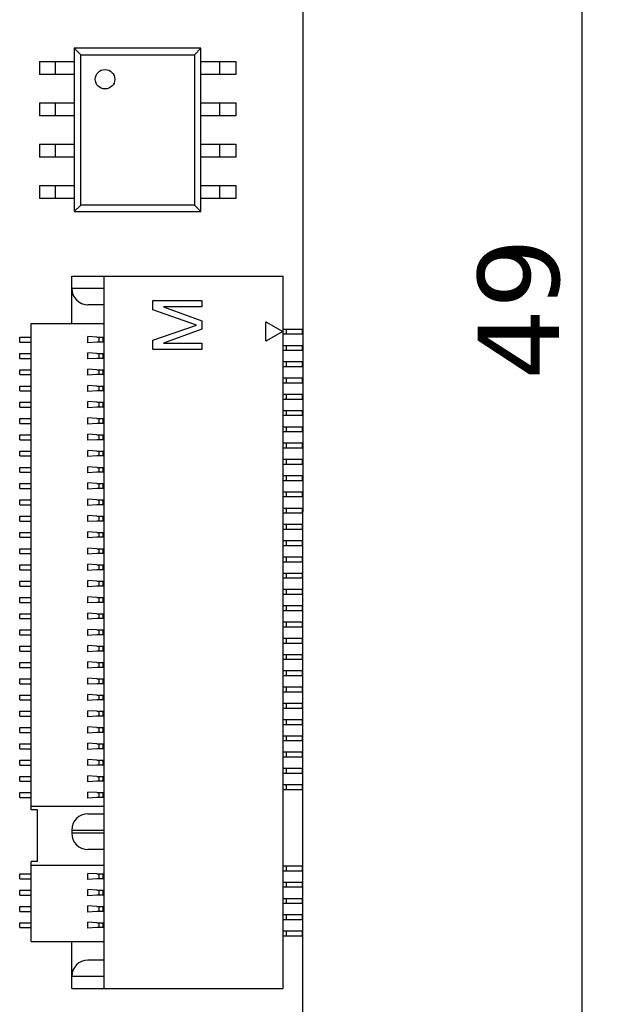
# Model space of a CAD drawing. Header units: millimetres. Extents: x 170 to 326, y 157 to 284.
# Tile 79 of 117: x 299 to 318, y 220 to 251. Entities that reach past the tile are written whole.
import ezdxf

# ---------------------------------------------------------------- set-up
doc = ezdxf.new("R2010")
doc.units = ezdxf.units.MM
doc.header["$LTSCALE"] = 30.734
doc.header["$PDMODE"] = 3
doc.header["$PDSIZE"] = 0.3125
doc.layers.get('0').update_dxf_attribs({"linetype": 'CONTINUOUS'})
doc.layers.get('Defpoints').update_dxf_attribs({"linetype": 'CONTINUOUS'})
doc.layers.add('dim', color=6, linetype='CONTINUOUS', lineweight=9)
doc.styles.add('Verdana', font='verdana.ttf', dxfattribs={"height": 2.5})
doc.dimstyles.new('aaaaaaaa 3.0', dxfattribs={"dimtxt": 2.5, "dimasz": 1.5, "dimexe": 1.25, "dimexo": 0.625, "dimtad": 1, "dimdec": 1, "dimzin": 9, "dimdsep": 46, "dimtxsty": 'Verdana', "dimcen": 0, "dimazin": 0, "dimtfac": 1, "dimtofl": 0, "dimtmove": 0, "dimatfit": 3, "dimfxl": 1, "dimlwd": 25, "dimlwe": 25, "dimarcsym": 0})

# ---------------------------------------------------------------- blocks, each defined once
blk = doc.blocks.new('*D15')
at = {"layer": 'Defpoints', "color": 0}
for p in [(304.709, 266.124), (304.707, 217.126), (316.784, 217.126)]:
    blk.add_point(p, dxfattribs=at)
at = {"layer": 'dim', "color": 0, "lineweight": 25}
for p, q in [((305.334, 266.124), (318.034, 266.124)), ((316.784, 264.624), (316.784, 218.626)), ((305.332, 217.126), (318.034, 217.126))]:
    blk.add_line(p, q, dxfattribs=at)
at = {"layer": 'dim', "color": 0}
for points in [[(317.034, 264.624), (316.534, 264.624), (316.784, 266.124)], [(316.534, 218.626), (317.034, 218.626), (316.784, 217.126)]]:
    blk.add_solid(points, dxfattribs=at)
at = {"layer": 'dim', "color": 0, "insert": (314.86, 241.625), "char_height": 2.5, "attachment_point": 5, "rotation": 90, "style": 'Verdana'}
blk.add_mtext('49', dxfattribs=at)

msp = doc.modelspace()

# ---------------------------------------------------------------- linework, layer by layer
at = {"linetype": 'Continuous'}
for p, q in [((308.207, 216.126), (308.216, 266.626)), ((305.075, 249.631), (301.175, 249.631)), ((301.375, 249.431), (301.175, 249.631)), ((301.175, 249.631), (301.175, 244.611)), ((301.375, 249.431), (304.875, 249.431)), ((301.375, 244.811), (301.375, 249.431)), ((305.075, 249.631), (304.875, 249.431)), ((304.875, 249.431), (304.875, 244.811)), ((305.075, 244.611), (305.075, 249.631)), ((300.105, 249.226), (301.175, 249.226)), ((300.105, 249.226), (300.105, 248.826)), ((300.605, 248.826), (300.605, 249.226)), ((305.075, 249.226), (306.146, 249.226)), ((305.646, 249.226), (305.646, 248.826)), ((306.146, 249.226), (306.146, 248.826)), ((301.175, 248.826), (300.105, 248.826)), ((306.146, 248.826), (305.075, 248.826)), ((300.105, 247.956), (301.175, 247.956)), ((300.105, 247.956), (300.105, 247.556)), ((300.605, 247.556), (300.605, 247.956)), ((305.075, 247.956), (306.146, 247.956)), ((305.646, 247.956), (305.646, 247.556)), ((306.146, 247.956), (306.146, 247.556)), ((301.175, 247.556), (300.105, 247.556)), ((306.146, 247.556), (305.075, 247.556)), ((300.105, 246.686), (301.175, 246.686)), ((300.105, 246.686), (300.105, 246.286)), ((300.605, 246.286), (300.605, 246.686)), ((305.075, 246.686), (306.146, 246.686)), ((305.646, 246.686), (305.646, 246.286)), ((306.146, 246.686), (306.146, 246.286)), ((301.175, 246.286), (300.105, 246.286)), ((306.146, 246.286), (305.075, 246.286)), ((300.105, 245.416), (301.175, 245.416)), ((300.105, 245.416), (300.105, 245.016)), ((300.605, 245.016), (300.605, 245.416)), ((305.075, 245.416), (306.146, 245.416)), ((305.646, 245.416), (305.646, 245.016)), ((306.146, 245.416), (306.146, 245.016)), ((301.175, 245.016), (300.105, 245.016)), ((306.146, 245.016), (305.075, 245.016)), ((301.175, 244.611), (301.375, 244.811)), ((301.175, 244.611), (305.075, 244.611)), ((304.875, 244.811), (301.375, 244.811)), ((304.875, 244.811), (305.075, 244.611)), ((301.098, 242.626), (307.598, 242.626)), ((301.098, 241.176), (301.098, 242.626)), ((302.098, 220.726), (302.098, 242.626)), ((307.598, 220.726), (307.598, 242.626)), ((302.098, 242.251), (301.098, 242.251)), ((303.598, 241.876), (305.098, 241.876)), ((303.598, 241.595), (303.598, 241.876)), ((305.098, 241.876), (305.098, 241.689)), ((302.098, 241.751), (301.598, 241.751)), ((304.939, 241.126), (303.598, 241.595)), ((305.098, 241.689), (303.917, 241.689)), ((303.917, 241.689), (305.098, 241.251)), ((305.098, 241.251), (305.098, 241.001)), ((307.069, 241.226), (307.588, 240.926)), ((307.069, 240.626), (307.069, 241.226)), ((299.848, 241.176), (302.098, 241.176)), ((299.848, 226.221), (299.848, 241.176)), ((303.598, 240.658), (304.939, 241.126)), ((305.098, 241.001), (303.917, 240.564)), ((307.588, 240.926), (307.069, 240.626)), ((307.598, 241.001), (308.198, 241.001)), ((307.698, 241.001), (307.698, 240.851)), ((308.198, 240.851), (308.198, 241.001)), ((299.498, 240.751), (299.848, 240.751)), ((299.498, 240.601), (299.498, 240.751)), ((301.868, 240.751), (301.597, 240.77)), ((301.597, 240.582), (301.597, 240.77)), ((301.868, 240.751), (302.098, 240.751)), ((301.946, 240.601), (301.946, 240.751)), ((302.051, 240.751), (302.051, 240.601)), ((303.598, 240.376), (303.598, 240.658)), ((307.598, 240.851), (308.198, 240.851)), ((299.498, 240.601), (299.848, 240.601)), ((301.868, 240.601), (301.597, 240.582)), ((302.098, 240.601), (301.868, 240.601)), ((305.098, 240.376), (303.598, 240.376)), ((303.917, 240.564), (305.098, 240.564)), ((305.098, 240.564), (305.098, 240.376)), ((307.598, 240.501), (308.198, 240.501)), ((307.598, 240.351), (308.198, 240.351)), ((307.698, 240.501), (307.698, 240.351)), ((308.198, 240.351), (308.198, 240.501)), ((299.498, 240.251), (299.848, 240.251)), ((299.498, 240.101), (299.498, 240.251)), ((299.498, 240.101), (299.848, 240.101)), ((301.868, 240.251), (301.597, 240.27)), ((301.597, 240.082), (301.597, 240.27)), ((301.868, 240.101), (301.597, 240.082)), ((301.868, 240.251), (302.098, 240.251)), ((302.098, 240.101), (301.868, 240.101)), ((301.946, 240.101), (301.946, 240.251)), ((302.051, 240.251), (302.051, 240.101)), ((299.498, 239.751), (299.848, 239.751)), ((299.498, 239.601), (299.498, 239.751)), ((301.868, 239.751), (301.597, 239.77)), ((301.597, 239.582), (301.597, 239.77)), ((301.868, 239.751), (302.098, 239.751)), ((301.946, 239.601), (301.946, 239.751)), ((302.051, 239.751), (302.051, 239.601)), ((307.598, 240.001), (308.198, 240.001)), ((307.598, 239.851), (308.198, 239.851)), ((307.698, 240.001), (307.698, 239.851)), ((308.198, 239.851), (308.198, 240.001)), ((299.498, 239.601), (299.848, 239.601)), ((301.868, 239.601), (301.597, 239.582)), ((302.098, 239.601), (301.868, 239.601)), ((307.598, 239.501), (308.198, 239.501)), ((307.698, 239.501), (307.698, 239.351)), ((308.198, 239.351), (308.198, 239.501)), ((299.498, 239.251), (299.848, 239.251)), ((299.498, 239.101), (299.498, 239.251)), ((301.868, 239.251), (301.597, 239.27)), ((301.597, 239.082), (301.597, 239.27)), ((301.868, 239.251), (302.098, 239.251)), ((301.946, 239.101), (301.946, 239.251)), ((302.051, 239.251), (302.051, 239.101)), ((307.598, 239.351), (308.198, 239.351)), ((299.498, 239.101), (299.848, 239.101)), ((301.868, 239.101), (301.597, 239.082)), ((302.098, 239.101), (301.868, 239.101)), ((307.598, 239.001), (308.198, 239.001)), ((307.598, 238.851), (308.198, 238.851)), ((307.698, 239.001), (307.698, 238.851)), ((308.198, 238.851), (308.198, 239.001)), ((299.498, 238.751), (299.848, 238.751)), ((299.498, 238.601), (299.498, 238.751)), ((299.498, 238.601), (299.848, 238.601)), ((301.868, 238.751), (301.597, 238.77)), ((301.597, 238.582), (301.597, 238.77)), ((301.868, 238.601), (301.597, 238.582)), ((301.868, 238.751), (302.098, 238.751)), ((302.098, 238.601), (301.868, 238.601)), ((301.946, 238.601), (301.946, 238.751)), ((302.051, 238.751), (302.051, 238.601)), ((307.598, 238.501), (308.198, 238.501)), ((307.698, 238.501), (307.698, 238.351)), ((308.198, 238.351), (308.198, 238.501)), ((299.498, 238.251), (299.848, 238.251)), ((299.498, 238.101), (299.498, 238.251)), ((301.868, 238.251), (301.597, 238.27)), ((301.597, 238.082), (301.597, 238.27)), ((301.868, 238.251), (302.098, 238.251)), ((301.946, 238.101), (301.946, 238.251)), ((302.051, 238.251), (302.051, 238.101)), ((307.598, 238.351), (308.198, 238.351)), ((299.498, 238.101), (299.848, 238.101)), ((301.868, 238.101), (301.597, 238.082)), ((302.098, 238.101), (301.868, 238.101)), ((307.598, 238.001), (308.198, 238.001)), ((307.698, 238.001), (307.698, 237.851)), ((308.198, 237.851), (308.198, 238.001)), ((299.498, 237.751), (299.848, 237.751)), ((299.498, 237.601), (299.498, 237.751)), ((299.498, 237.601), (299.848, 237.601)), ((301.868, 237.751), (301.597, 237.77)), ((301.597, 237.582), (301.597, 237.77)), ((301.868, 237.601), (301.597, 237.582)), ((301.868, 237.751), (302.098, 237.751)), ((302.098, 237.601), (301.868, 237.601)), ((301.946, 237.601), (301.946, 237.751)), ((302.051, 237.751), (302.051, 237.601)), ((307.598, 237.851), (308.198, 237.851)), ((307.598, 237.501), (308.198, 237.501)), ((307.598, 237.351), (308.198, 237.351)), ((307.698, 237.501), (307.698, 237.351)), ((308.198, 237.351), (308.198, 237.501)), ((299.498, 237.251), (299.848, 237.251)), ((299.498, 237.101), (299.498, 237.251)), ((299.498, 237.101), (299.848, 237.101)), ((301.868, 237.251), (301.597, 237.27)), ((301.597, 237.082), (301.597, 237.27)), ((301.868, 237.101), (301.597, 237.082)), ((301.868, 237.251), (302.098, 237.251)), ((302.098, 237.101), (301.868, 237.101)), ((301.946, 237.101), (301.946, 237.251)), ((302.051, 237.251), (302.051, 237.101)), ((307.598, 237.001), (308.198, 237.001)), ((307.698, 237.001), (307.698, 236.851)), ((308.198, 236.851), (308.198, 237.001)), ((299.498, 236.751), (299.848, 236.751)), ((299.498, 236.601), (299.498, 236.751)), ((301.868, 236.751), (301.597, 236.77)), ((301.597, 236.582), (301.597, 236.77)), ((301.868, 236.751), (302.098, 236.751)), ((301.946, 236.601), (301.946, 236.751)), ((302.051, 236.751), (302.051, 236.601)), ((307.598, 236.851), (308.198, 236.851)), ((299.498, 236.601), (299.848, 236.601)), ((301.868, 236.601), (301.597, 236.582)), ((302.098, 236.601), (301.868, 236.601)), ((307.598, 236.501), (308.198, 236.501)), ((307.698, 236.501), (307.698, 236.351)), ((308.198, 236.351), (308.198, 236.501)), ((299.498, 236.251), (299.848, 236.251)), ((299.498, 236.101), (299.498, 236.251)), ((299.498, 236.101), (299.848, 236.101)), ((301.868, 236.251), (301.597, 236.27)), ((301.597, 236.082), (301.597, 236.27)), ((301.868, 236.101), (301.597, 236.082)), ((301.868, 236.251), (302.098, 236.251)), ((302.098, 236.101), (301.868, 236.101)), ((301.946, 236.101), (301.946, 236.251)), ((302.051, 236.251), (302.051, 236.101)), ((307.598, 236.351), (308.198, 236.351)), ((307.598, 236.001), (308.198, 236.001)), ((307.598, 235.851), (308.198, 235.851)), ((307.698, 236.001), (307.698, 235.851)), ((308.198, 235.851), (308.198, 236.001)), ((299.498, 235.751), (299.848, 235.751)), ((299.498, 235.601), (299.498, 235.751)), ((299.498, 235.601), (299.848, 235.601)), ((301.868, 235.751), (301.597, 235.77)), ((301.597, 235.582), (301.597, 235.77)), ((301.868, 235.601), (301.597, 235.582)), ((301.868, 235.751), (302.098, 235.751)), ((302.098, 235.601), (301.868, 235.601)), ((301.946, 235.601), (301.946, 235.751)), ((302.051, 235.751), (302.051, 235.601)), ((307.598, 235.501), (308.198, 235.501)), ((307.698, 235.501), (307.698, 235.351)), ((308.198, 235.351), (308.198, 235.501)), ((299.498, 235.251), (299.848, 235.251)), ((299.498, 235.101), (299.498, 235.251)), ((301.868, 235.251), (301.597, 235.27)), ((301.597, 235.082), (301.597, 235.27)), ((301.868, 235.251), (302.098, 235.251)), ((301.946, 235.101), (301.946, 235.251)), ((302.051, 235.251), (302.051, 235.101)), ((307.598, 235.351), (308.198, 235.351)), ((299.498, 235.101), (299.848, 235.101)), ((301.868, 235.101), (301.597, 235.082)), ((302.098, 235.101), (301.868, 235.101)), ((307.598, 235.001), (308.198, 235.001)), ((307.698, 235.001), (307.698, 234.851)), ((308.198, 234.851), (308.198, 235.001)), ((299.498, 234.751), (299.848, 234.751)), ((299.498, 234.601), (299.498, 234.751)), ((299.498, 234.601), (299.848, 234.601)), ((301.868, 234.751), (301.597, 234.77)), ((301.597, 234.582), (301.597, 234.77)), ((301.868, 234.601), (301.597, 234.582)), ((301.868, 234.751), (302.098, 234.751)), ((302.098, 234.601), (301.868, 234.601)), ((301.946, 234.601), (301.946, 234.751)), ((302.051, 234.751), (302.051, 234.601)), ((307.598, 234.851), (308.198, 234.851)), ((301.868, 234.251), (301.597, 234.27)), ((301.597, 234.082), (301.597, 234.27)), ((307.598, 234.501), (308.198, 234.501)), ((307.598, 234.351), (308.198, 234.351)), ((307.698, 234.501), (307.698, 234.351)), ((308.198, 234.351), (308.198, 234.501)), ((299.498, 234.251), (299.848, 234.251)), ((299.498, 234.101), (299.498, 234.251)), ((299.498, 234.101), (299.848, 234.101)), ((301.868, 234.101), (301.597, 234.082)), ((301.868, 234.251), (302.098, 234.251)), ((302.098, 234.101), (301.868, 234.101)), ((301.946, 234.101), (301.946, 234.251)), ((302.051, 234.251), (302.051, 234.101)), ((307.598, 234.001), (308.198, 234.001)), ((307.698, 234.001), (307.698, 233.851)), ((308.198, 233.851), (308.198, 234.001)), ((299.498, 233.751), (299.848, 233.751)), ((299.498, 233.601), (299.498, 233.751)), ((301.868, 233.751), (301.597, 233.77)), ((301.597, 233.582), (301.597, 233.77)), ((301.868, 233.751), (302.098, 233.751)), ((301.946, 233.601), (301.946, 233.751)), ((302.051, 233.751), (302.051, 233.601)), ((307.598, 233.851), (308.198, 233.851)), ((299.498, 233.601), (299.848, 233.601)), ((301.868, 233.601), (301.597, 233.582)), ((302.098, 233.601), (301.868, 233.601)), ((307.598, 233.501), (308.198, 233.501)), ((307.698, 233.501), (307.698, 233.351)), ((308.198, 233.351), (308.198, 233.501)), ((299.498, 233.251), (299.848, 233.251)), ((299.498, 233.101), (299.498, 233.251)), ((299.498, 233.101), (299.848, 233.101)), ((301.868, 233.251), (301.597, 233.27)), ((301.597, 233.082), (301.597, 233.27)), ((301.868, 233.101), (301.597, 233.082)), ((301.868, 233.251), (302.098, 233.251)), ((302.098, 233.101), (301.868, 233.101)), ((301.946, 233.101), (301.946, 233.251)), ((302.051, 233.251), (302.051, 233.101)), ((307.598, 233.351), (308.198, 233.351)), ((299.498, 232.751), (299.848, 232.751)), ((299.498, 232.601), (299.498, 232.751)), ((301.868, 232.751), (301.597, 232.77)), ((301.597, 232.582), (301.597, 232.77)), ((301.868, 232.751), (302.098, 232.751)), ((301.946, 232.601), (301.946, 232.751)), ((302.051, 232.751), (302.051, 232.601)), ((307.598, 233.001), (308.198, 233.001)), ((307.598, 232.851), (308.198, 232.851)), ((307.698, 233.001), (307.698, 232.851)), ((308.198, 232.851), (308.198, 233.001)), ((299.498, 232.601), (299.848, 232.601)), ((301.868, 232.601), (301.597, 232.582)), ((302.098, 232.601), (301.868, 232.601)), ((307.598, 232.501), (308.198, 232.501)), ((307.698, 232.501), (307.698, 232.351)), ((308.198, 232.351), (308.198, 232.501)), ((299.498, 232.251), (299.848, 232.251)), ((299.498, 232.101), (299.498, 232.251)), ((301.868, 232.251), (301.597, 232.27)), ((301.597, 232.082), (301.597, 232.27)), ((301.868, 232.251), (302.098, 232.251)), ((301.946, 232.101), (301.946, 232.251)), ((302.051, 232.251), (302.051, 232.101)), ((307.598, 232.351), (308.198, 232.351)), ((299.498, 232.101), (299.848, 232.101)), ((301.868, 232.101), (301.597, 232.082)), ((302.098, 232.101), (301.868, 232.101)), ((307.598, 232.001), (308.198, 232.001)), ((307.598, 231.851), (308.198, 231.851)), ((307.698, 232.001), (307.698, 231.851)), ((308.198, 231.851), (308.198, 232.001)), ((299.498, 231.751), (299.848, 231.751)), ((299.498, 231.601), (299.498, 231.751)), ((299.498, 231.601), (299.848, 231.601)), ((301.868, 231.751), (301.597, 231.77)), ((301.597, 231.582), (301.597, 231.77)), ((301.868, 231.601), (301.597, 231.582)), ((301.868, 231.751), (302.098, 231.751)), ((302.098, 231.601), (301.868, 231.601)), ((301.946, 231.601), (301.946, 231.751)), ((302.051, 231.751), (302.051, 231.601)), ((299.498, 231.251), (299.848, 231.251)), ((299.498, 231.101), (299.498, 231.251)), ((301.868, 231.251), (301.597, 231.27)), ((301.597, 231.082), (301.597, 231.27)), ((301.868, 231.251), (302.098, 231.251)), ((301.946, 231.101), (301.946, 231.251)), ((302.051, 231.251), (302.051, 231.101)), ((307.598, 231.501), (308.198, 231.501)), ((307.598, 231.351), (308.198, 231.351)), ((307.698, 231.501), (307.698, 231.351)), ((308.198, 231.351), (308.198, 231.501)), ((299.498, 231.101), (299.848, 231.101)), ((301.868, 231.101), (301.597, 231.082)), ((302.098, 231.101), (301.868, 231.101)), ((307.598, 231.001), (308.198, 231.001)), ((307.698, 231.001), (307.698, 230.851)), ((308.198, 230.851), (308.198, 231.001)), ((299.498, 230.751), (299.848, 230.751)), ((299.498, 230.601), (299.498, 230.751)), ((301.868, 230.751), (301.597, 230.77)), ((301.597, 230.582), (301.597, 230.77)), ((301.868, 230.751), (302.098, 230.751)), ((301.946, 230.601), (301.946, 230.751)), ((302.051, 230.751), (302.051, 230.601)), ((307.598, 230.851), (308.198, 230.851)), ((299.498, 230.601), (299.848, 230.601)), ((301.868, 230.601), (301.597, 230.582)), ((302.098, 230.601), (301.868, 230.601)), ((307.598, 230.501), (308.198, 230.501)), ((307.598, 230.351), (308.198, 230.351)), ((307.698, 230.501), (307.698, 230.351)), ((308.198, 230.351), (308.198, 230.501)), ((299.498, 230.251), (299.848, 230.251)), ((299.498, 230.101), (299.498, 230.251)), ((299.498, 230.101), (299.848, 230.101)), ((301.868, 230.251), (301.597, 230.27)), ((301.597, 230.082), (301.597, 230.27)), ((301.868, 230.101), (301.597, 230.082)), ((301.868, 230.251), (302.098, 230.251)), ((302.098, 230.101), (301.868, 230.101)), ((301.946, 230.101), (301.946, 230.251)), ((302.051, 230.251), (302.051, 230.101)), ((299.498, 229.751), (299.848, 229.751)), ((299.498, 229.601), (299.498, 229.751)), ((301.868, 229.751), (301.597, 229.77)), ((301.597, 229.582), (301.597, 229.77)), ((301.868, 229.751), (302.098, 229.751)), ((301.946, 229.601), (301.946, 229.751)), ((302.051, 229.751), (302.051, 229.601)), ((307.598, 230.001), (308.198, 230.001)), ((307.598, 229.851), (308.198, 229.851)), ((307.698, 230.001), (307.698, 229.851)), ((308.198, 229.851), (308.198, 230.001)), ((299.498, 229.601), (299.848, 229.601)), ((301.868, 229.601), (301.597, 229.582)), ((302.098, 229.601), (301.868, 229.601)), ((307.598, 229.501), (308.198, 229.501)), ((307.698, 229.501), (307.698, 229.351)), ((308.198, 229.351), (308.198, 229.501)), ((299.498, 229.251), (299.848, 229.251)), ((299.498, 229.101), (299.498, 229.251)), ((301.868, 229.251), (301.597, 229.27)), ((301.597, 229.082), (301.597, 229.27)), ((301.868, 229.251), (302.098, 229.251)), ((301.946, 229.101), (301.946, 229.251)), ((302.051, 229.251), (302.051, 229.101)), ((307.598, 229.351), (308.198, 229.351)), ((299.498, 229.101), (299.848, 229.101)), ((301.868, 229.101), (301.597, 229.082)), ((302.098, 229.101), (301.868, 229.101)), ((307.598, 229.001), (308.198, 229.001)), ((307.598, 228.851), (308.198, 228.851)), ((307.698, 229.001), (307.698, 228.851)), ((308.198, 228.851), (308.198, 229.001)), ((299.498, 228.751), (299.848, 228.751)), ((299.498, 228.601), (299.498, 228.751)), ((299.498, 228.601), (299.848, 228.601)), ((301.868, 228.751), (301.597, 228.77)), ((301.597, 228.582), (301.597, 228.77)), ((301.868, 228.601), (301.597, 228.582)), ((301.868, 228.751), (302.098, 228.751)), ((302.098, 228.601), (301.868, 228.601)), ((301.946, 228.601), (301.946, 228.751)), ((302.051, 228.751), (302.051, 228.601)), ((299.498, 228.251), (299.848, 228.251)), ((299.498, 228.101), (299.498, 228.251)), ((301.868, 228.251), (301.597, 228.27)), ((301.597, 228.082), (301.597, 228.27)), ((301.868, 228.251), (302.098, 228.251)), ((301.946, 228.101), (301.946, 228.251)), ((302.051, 228.251), (302.051, 228.101)), ((307.598, 228.501), (308.198, 228.501)), ((307.598, 228.351), (308.198, 228.351)), ((307.698, 228.501), (307.698, 228.351)), ((308.198, 228.351), (308.198, 228.501)), ((299.498, 228.101), (299.848, 228.101)), ((301.868, 228.101), (301.597, 228.082)), ((302.098, 228.101), (301.868, 228.101)), ((307.598, 228.001), (308.198, 228.001)), ((307.698, 228.001), (307.698, 227.851)), ((308.198, 227.851), (308.198, 228.001)), ((299.498, 227.751), (299.848, 227.751)), ((299.498, 227.601), (299.498, 227.751)), ((301.868, 227.751), (301.597, 227.77)), ((301.597, 227.582), (301.597, 227.77)), ((301.868, 227.751), (302.098, 227.751)), ((301.946, 227.601), (301.946, 227.751)), ((302.051, 227.751), (302.051, 227.601)), ((307.598, 227.851), (308.198, 227.851)), ((299.498, 227.601), (299.848, 227.601)), ((301.868, 227.601), (301.597, 227.582)), ((302.098, 227.601), (301.868, 227.601)), ((307.598, 227.501), (308.198, 227.501)), ((307.598, 227.351), (308.198, 227.351)), ((307.698, 227.501), (307.698, 227.351)), ((308.198, 227.351), (308.198, 227.501)), ((299.498, 227.251), (299.848, 227.251)), ((299.498, 227.101), (299.498, 227.251)), ((299.498, 227.101), (299.848, 227.101)), ((301.868, 227.251), (301.597, 227.27)), ((301.597, 227.082), (301.597, 227.27)), ((301.868, 227.101), (301.597, 227.082)), ((301.868, 227.251), (302.098, 227.251)), ((302.098, 227.101), (301.868, 227.101)), ((301.946, 227.101), (301.946, 227.251)), ((302.051, 227.251), (302.051, 227.101)), ((307.598, 227.001), (308.198, 227.001)), ((307.698, 227.001), (307.698, 226.851)), ((308.198, 226.851), (308.198, 227.001)), ((299.498, 226.751), (299.848, 226.751)), ((299.498, 226.601), (299.498, 226.751)), ((301.868, 226.751), (301.597, 226.77)), ((301.597, 226.582), (301.597, 226.77)), ((301.868, 226.751), (302.098, 226.751)), ((301.946, 226.601), (301.946, 226.751)), ((302.051, 226.751), (302.051, 226.601)), ((307.598, 226.851), (308.198, 226.851)), ((299.498, 226.601), (299.848, 226.601)), ((301.868, 226.601), (301.597, 226.582)), ((302.098, 226.601), (301.868, 226.601)), ((299.848, 226.331), (302.098, 226.331)), ((300.048, 226.221), (299.848, 226.221)), ((300.048, 224.631), (300.048, 226.221)), ((301.598, 226.101), (302.098, 226.101)), ((301.098, 225.601), (302.098, 225.601)), ((301.098, 225.601), (301.098, 225.501)), ((302.098, 225.501), (301.098, 225.501)), ((302.098, 225.001), (301.598, 225.001)), ((300.048, 224.631), (299.848, 224.631)), ((299.848, 222.176), (299.848, 224.631)), ((299.848, 224.521), (302.098, 224.521)), ((307.598, 224.501), (308.198, 224.501)), ((307.598, 224.351), (308.198, 224.351)), ((307.698, 224.501), (307.698, 224.351)), ((308.198, 224.351), (308.198, 224.501)), ((299.498, 224.251), (299.848, 224.251)), ((299.498, 224.101), (299.498, 224.251)), ((299.498, 224.101), (299.848, 224.101)), ((301.868, 224.251), (301.597, 224.27)), ((301.597, 224.082), (301.597, 224.27)), ((301.868, 224.101), (301.597, 224.082)), ((301.868, 224.251), (302.098, 224.251)), ((302.098, 224.101), (301.868, 224.101)), ((301.946, 224.101), (301.946, 224.251)), ((302.051, 224.251), (302.051, 224.101)), ((307.598, 224.001), (308.198, 224.001)), ((307.698, 224.001), (307.698, 223.851)), ((308.198, 223.851), (308.198, 224.001)), ((299.498, 223.751), (299.848, 223.751)), ((299.498, 223.601), (299.498, 223.751)), ((301.868, 223.751), (301.597, 223.77)), ((301.597, 223.582), (301.597, 223.77)), ((301.868, 223.751), (302.098, 223.751)), ((301.946, 223.601), (301.946, 223.751)), ((302.051, 223.751), (302.051, 223.601)), ((307.598, 223.851), (308.198, 223.851)), ((299.498, 223.601), (299.848, 223.601)), ((301.868, 223.601), (301.597, 223.582)), ((302.098, 223.601), (301.868, 223.601)), ((307.598, 223.501), (308.198, 223.501)), ((307.698, 223.501), (307.698, 223.351)), ((308.198, 223.351), (308.198, 223.501)), ((299.498, 223.251), (299.848, 223.251)), ((299.498, 223.101), (299.498, 223.251)), ((299.498, 223.101), (299.848, 223.101)), ((301.868, 223.251), (301.597, 223.27)), ((301.597, 223.082), (301.597, 223.27)), ((301.868, 223.101), (301.597, 223.082)), ((301.868, 223.251), (302.098, 223.251)), ((302.098, 223.101), (301.868, 223.101)), ((301.946, 223.101), (301.946, 223.251)), ((302.051, 223.251), (302.051, 223.101)), ((307.598, 223.351), (308.198, 223.351)), ((301.868, 222.751), (301.597, 222.77)), ((301.597, 222.582), (301.597, 222.77)), ((307.598, 223.001), (308.198, 223.001)), ((307.598, 222.851), (308.198, 222.851)), ((307.698, 223.001), (307.698, 222.851)), ((308.198, 222.851), (308.198, 223.001)), ((299.498, 222.751), (299.848, 222.751)), ((299.498, 222.601), (299.498, 222.751)), ((299.498, 222.601), (299.848, 222.601)), ((301.868, 222.601), (301.597, 222.582)), ((301.868, 222.751), (302.098, 222.751)), ((302.098, 222.601), (301.868, 222.601)), ((301.946, 222.601), (301.946, 222.751)), ((302.051, 222.751), (302.051, 222.601)), ((307.598, 222.501), (308.198, 222.501)), ((307.698, 222.501), (307.698, 222.351)), ((308.198, 222.351), (308.198, 222.501)), ((299.848, 222.176), (302.098, 222.176)), ((301.098, 220.726), (301.098, 222.176)), ((307.598, 222.351), (308.198, 222.351)), ((302.098, 221.601), (301.598, 221.601)), ((302.098, 221.101), (301.098, 221.101)), ((301.098, 220.726), (307.598, 220.726))]:
    msp.add_line(p, q, dxfattribs=at)
msp.add_circle((302.125, 248.681), 0.3, dxfattribs=at)
for centre, start, end in [((301.598, 242.251), 180, 270), ((301.598, 225.601), 90, 180), ((301.598, 225.501), 180, 270), ((301.598, 221.101), 90, 180)]:
    msp.add_arc(centre, 0.5, start, end, dxfattribs=at)

# ---------------------------------------------------------------- dimensions: what is measured, and where the dimension line sits
at = {"layer": 'dim'}
dim = msp.add_linear_dim(base=(316.784, 217.126), p1=(304.709, 266.124), p2=(304.707, 217.126), angle=90, dimstyle='aaaaaaaa 3.0', dxfattribs=at)
dim.commit()
dim.dimension.update_dxf_attribs({"geometry": '*D15', "text_midpoint": (314.86, 241.625)})

doc.saveas('drawing.dxf')
